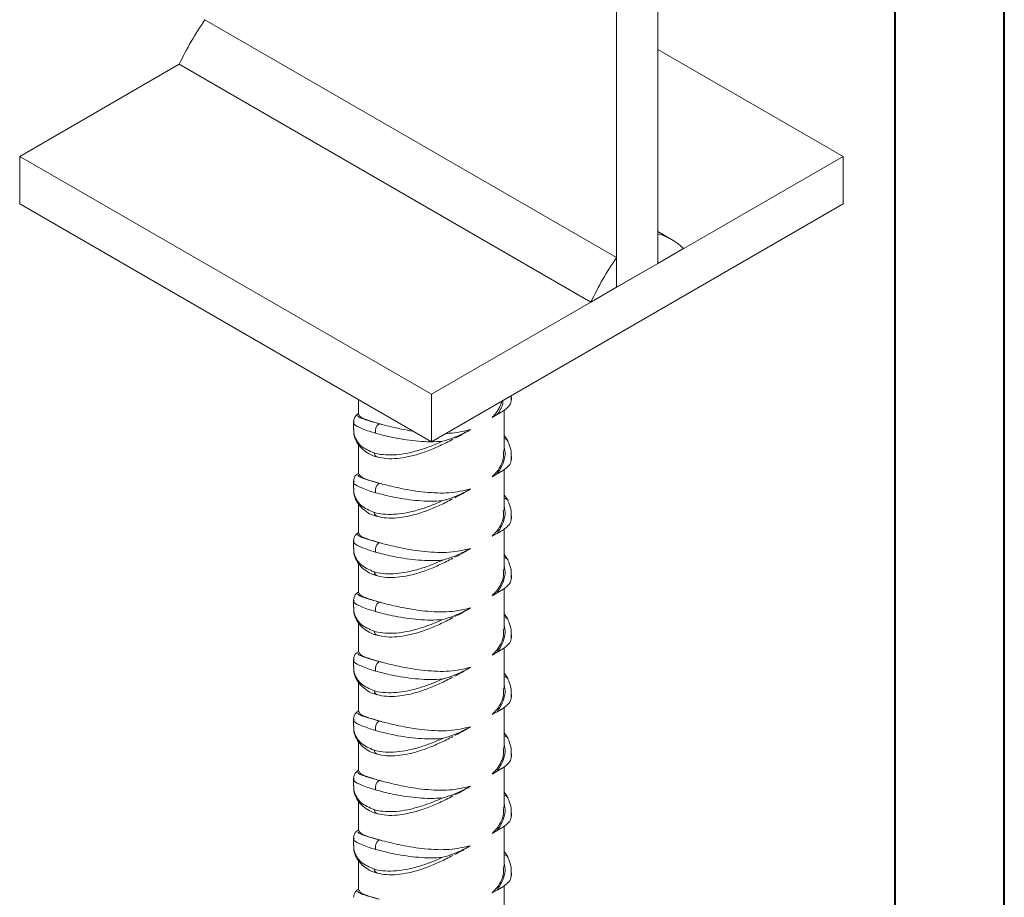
# Model space of a CAD drawing. Header units: millimetres. Extents: x 0 to 210, y 0 to 297.
# Tile 5 of 14: x 165 to 210, y 85 to 125. Entities that reach past the tile are written whole.
import ezdxf

# ---------------------------------------------------------------- set-up
doc = ezdxf.new("R2010")
doc.units = ezdxf.units.MM

msp = doc.modelspace()

# ---------------------------------------------------------------- linework, layer by layer
at = {"color": 7, "linetype": 'Continuous', "lineweight": 40}
for p, q in [((210.079, 0.215), (210.079, 297.215)), ((205.079, 5.215), (205.079, 292.215))]:
    msp.add_line(p, q, dxfattribs=at)
at = {"color": 7, "linetype": 'Continuous', "lineweight": 15}
for p, q in [((194.209, 114.221), (194.209, 149.605)), ((192.323, 113.133), (192.323, 148.516)), ((192.323, 114.494), (173.467, 125.379)), ((202.694, 119.12), (194.209, 124.018)), ((172.289, 123.338), (164.982, 119.12)), ((172.289, 123.338), (191.145, 112.453)), ((164.982, 119.12), (183.838, 108.234)), ((164.982, 119.12), (164.982, 116.942)), ((183.838, 108.234), (202.694, 119.12)), ((202.694, 119.12), (202.694, 116.942)), ((164.982, 116.942), (183.838, 106.057)), ((183.838, 106.057), (202.694, 116.942)), ((194.84, 115.314), (194.209, 115.678)), ((194.209, 115.582), (194.209, 114.221)), ((194.209, 114.221), (195.388, 114.902)), ((192.323, 113.133), (192.323, 114.494)), ((192.323, 113.133), (194.209, 114.221)), ((191.145, 112.453), (192.323, 113.133)), ((183.838, 108.234), (183.838, 106.057)), ((180.505, 107.981), (180.505, 107.291)), ((187.495, 108.083), (187.49, 108.165)), ((187.505, 107.971), (187.505, 108.094)), ((187.137, 107.472), (186.847, 107.302)), ((187.172, 105.641), (187.172, 107.501)), ((180.269, 106.966), (180.269, 106.65)), ((186.617, 107.17), (186.847, 107.302)), ((180.505, 105.937), (180.505, 104.569)), ((187.505, 105.249), (187.505, 105.372)), ((187.137, 104.75), (186.847, 104.581)), ((187.172, 102.92), (187.172, 104.779)), ((180.269, 104.244), (180.269, 103.929)), ((186.617, 104.448), (186.847, 104.581)), ((180.505, 103.215), (180.505, 101.847)), ((187.505, 102.527), (187.505, 102.651)), ((187.137, 102.028), (186.847, 101.859)), ((187.172, 100.198), (187.172, 102.058)), ((180.269, 101.522), (180.269, 101.207)), ((186.617, 101.726), (186.847, 101.859)), ((180.505, 100.493), (180.505, 99.125)), ((187.505, 99.805), (187.505, 99.929)), ((187.137, 99.306), (186.847, 99.137)), ((187.172, 97.476), (187.172, 99.336)), ((180.269, 98.8), (180.269, 98.485)), ((186.617, 99.005), (186.847, 99.137)), ((180.505, 97.771), (180.505, 96.404)), ((187.505, 97.083), (187.505, 97.207)), ((187.137, 96.585), (186.847, 96.415)), ((187.172, 94.754), (187.172, 96.614)), ((180.269, 96.078), (180.269, 95.763)), ((186.617, 96.283), (186.847, 96.415)), ((180.505, 95.05), (180.505, 93.682)), ((187.505, 94.362), (187.505, 94.485)), ((187.137, 93.863), (186.847, 93.693)), ((187.172, 92.032), (187.172, 93.892)), ((180.269, 93.357), (180.269, 93.041)), ((186.617, 93.561), (186.847, 93.693)), ((180.505, 92.328), (180.505, 90.96)), ((187.505, 91.64), (187.505, 91.763)), ((187.137, 91.141), (186.847, 90.972)), ((187.172, 89.311), (187.172, 91.17)), ((186.617, 90.839), (186.847, 90.972)), ((180.269, 90.635), (180.269, 90.32)), ((180.505, 89.606), (180.505, 88.238)), ((187.505, 88.918), (187.505, 89.041)), ((187.137, 88.419), (186.847, 88.25)), ((187.172, 86.589), (187.172, 88.449)), ((186.617, 88.117), (186.847, 88.25)), ((180.269, 87.913), (180.269, 87.598)), ((180.505, 86.884), (180.505, 85.516)), ((187.505, 86.196), (187.505, 86.32)), ((187.137, 85.697), (186.847, 85.528)), ((187.172, 83.867), (187.172, 85.727)), ((186.617, 85.396), (186.847, 85.528))]:
    msp.add_line(p, q, dxfattribs=at)
at = {"color": 8, "linetype": 'Continuous', "lineweight": 15}
for p, q in [((187.499, 108.085), (187.494, 107.917)), ((187.499, 105.363), (187.494, 105.195)), ((187.499, 102.641), (187.494, 102.473)), ((187.499, 99.919), (187.494, 99.752)), ((187.499, 97.197), (187.494, 97.03)), ((187.499, 94.476), (187.494, 94.308)), ((187.499, 91.754), (187.494, 91.586)), ((187.499, 89.032), (187.494, 88.864)), ((187.499, 86.31), (187.494, 86.143))]:
    msp.add_line(p, q, dxfattribs=at)
at = {"color": 7, "linetype": 'Continuous', "lineweight": 15}
for centre, radius, start, end in [((185.35, 117.158), 14.449, 145.3216, 154.6784), ((193.428, 112.868), 2.824, 46.0531, 73.9362), ((204.206, 106.273), 14.449, 145.3216, 154.6784), ((181.697, 106.531), 0.427, 125.1833, 191.711), ((181.697, 103.809), 0.427, 125.1833, 191.711), ((181.697, 101.087), 0.427, 125.1833, 191.711), ((181.697, 98.366), 0.427, 125.1833, 191.711), ((181.697, 95.644), 0.427, 125.1833, 191.711), ((181.697, 92.922), 0.427, 125.1833, 191.711), ((181.697, 90.2), 0.427, 125.1833, 191.711), ((181.697, 87.478), 0.427, 125.1833, 191.711)]:
    msp.add_arc(centre, radius, start, end, dxfattribs=at)
at = {"color": 8, "linetype": 'Continuous', "lineweight": 15}
for centre, radius, start, end in [((187.137, 105.96), 0.239, 27.3734, 81.6195), ((181.438, 105.571), 0.228, 187.0783, 251.2252), ((187.137, 103.238), 0.239, 27.3734, 81.6195), ((181.438, 102.849), 0.228, 187.0783, 251.2252), ((187.137, 100.517), 0.239, 27.3734, 81.6195), ((181.438, 100.128), 0.228, 187.0783, 251.2252), ((187.137, 97.795), 0.239, 27.3734, 81.6195), ((181.438, 97.406), 0.228, 187.0783, 251.2252), ((187.137, 95.073), 0.239, 27.3734, 81.6195), ((181.438, 94.684), 0.228, 187.0783, 251.2252), ((187.137, 92.351), 0.239, 27.3734, 81.6195), ((181.438, 91.962), 0.228, 187.0783, 251.2252), ((187.137, 89.629), 0.239, 27.3734, 81.6195), ((181.438, 89.24), 0.228, 187.0783, 251.2252), ((187.137, 86.908), 0.239, 27.3734, 81.6195), ((181.438, 86.519), 0.228, 187.0783, 251.2252)]:
    msp.add_arc(centre, radius, start, end, dxfattribs=at)
at = {"color": 7, "linetype": 'Continuous', "lineweight": 15}
for points, knots in [([(187.085, 107.931), (187.002, 107.719), (186.894, 107.446), (186.667, 107.22), (186.617, 107.17)], [0, 0, 0, 0, 0.778874, 1, 1, 1, 1]), ([(187.137, 107.472), (187.229, 107.54), (187.415, 107.679), (187.481, 107.838), (187.494, 107.917), (187.494, 107.917)], [0, 0, 0, 0, 0.492762, 0.997209, 1, 1, 1, 1]), ([(187.494, 107.917), (187.495, 107.919), (187.5, 107.93), (187.497, 107.94), (187.495, 107.948)], [0, 0, 0, 0, 0.217232, 1, 1, 1, 1]), ([(180.505, 107.347), (180.472, 107.323), (180.407, 107.275), (180.303, 107.161), (180.283, 107.034), (180.273, 106.975)], [0, 0, 0, 0, 0.351641, 0.700991, 1, 1, 1, 1]), ([(181.45, 106.88), (181.283, 106.93), (180.894, 107.046), (180.555, 107.179), (180.547, 107.257), (180.543, 107.292)], [0, 0, 0, 0, 0.289829, 0.674568, 1, 1, 1, 1]), ([(183.004, 106.538), (183.002, 106.539), (182.812, 106.563), (182.469, 106.633), (181.994, 106.736), (181.666, 106.82), (181.497, 106.867), (181.45, 106.88)], [0, 0, 0, 0, 0.003721, 0.315251, 0.598469, 0.890573, 1, 1, 1, 1]), ([(180.277, 106.651), (180.279, 106.566), (180.285, 106.376), (180.406, 106.105), (180.665, 105.775), (180.997, 105.634), (181.211, 105.543)], [0, 0, 0, 0, 0.172495, 0.384715, 0.603435, 1, 1, 1, 1]), ([(180.282, 106.647), (180.281, 106.569), (180.279, 106.368), (180.396, 106.064), (180.606, 105.764), (180.905, 105.536), (181.164, 105.402), (181.334, 105.369), (181.369, 105.363)], [0, 0, 0, 0, 0.130391, 0.337493, 0.539873, 0.743038, 0.946542, 1, 1, 1, 1]), ([(184.359, 106.079), (184.308, 106.074), (183.9, 106.041), (183.099, 106.071), (182.057, 106.237), (181.526, 106.378), (181.278, 106.444)], [0, 0, 0, 0, 0.04693, 0.37547, 0.708423, 1, 1, 1, 1]), ([(184.359, 106.079), (184.36, 106.079), (184.53, 106.123), (184.867, 106.234), (185.285, 106.424), (185.53, 106.558), (185.632, 106.613)], [0, 0, 0, 0, 0.0023189, 0.3623419, 0.7362495, 1, 1, 1, 1]), ([(185.632, 106.613), (185.317, 106.533), (184.955, 106.442), (184.552, 106.439), (184.499, 106.438)], [0, 0, 0, 0, 0.869227, 1, 1, 1, 1]), ([(185.632, 106.613), (185.48, 106.523), (185.247, 106.386), (185.001, 106.257), (184.916, 106.213)], [0, 0, 0, 0, 0.653817, 1, 1, 1, 1]), ([(181.211, 105.543), (181.236, 105.536), (181.396, 105.49), (181.727, 105.441), (182.224, 105.45), (182.756, 105.529), (183.292, 105.667), (183.831, 105.852), (184.181, 106.002), (184.359, 106.079)], [0, 0, 0, 0, 0.029406, 0.19231, 0.360332, 0.522105, 0.687879, 0.842221, 1, 1, 1, 1]), ([(181.365, 105.356), (181.504, 105.327), (181.789, 105.269), (182.272, 105.281), (182.8, 105.363), (183.364, 105.518), (183.941, 105.739), (184.434, 105.964), (184.724, 106.114), (184.825, 106.166)], [0, 0, 0, 0, 0.138383, 0.2825379, 0.436028, 0.5941695, 0.7547283, 0.9143849, 1, 1, 1, 1]), ([(187.347, 106.07), (187.344, 106.078), (187.304, 106.176), (187.235, 106.259), (187.172, 106.335)], [0, 0, 0, 0, 0.082979, 1, 1, 1, 1]), ([(187.495, 105.361), (187.494, 105.474), (187.492, 105.722), (187.398, 105.947), (187.347, 106.069)], [0, 0, 0, 0, 0.455634, 1, 1, 1, 1]), ([(187.131, 105.642), (187.138, 105.522), (187.157, 105.168), (186.91, 104.746), (186.666, 104.498), (186.617, 104.448)], [0, 0, 0, 0, 0.287635, 0.85606, 1, 1, 1, 1]), ([(187.137, 104.75), (187.229, 104.818), (187.415, 104.957), (187.481, 105.116), (187.494, 105.195), (187.494, 105.195)], [0, 0, 0, 0, 0.492762, 0.997209, 1, 1, 1, 1]), ([(187.494, 105.195), (187.495, 105.198), (187.5, 105.208), (187.497, 105.218), (187.495, 105.226)], [0, 0, 0, 0, 0.217232, 1, 1, 1, 1]), ([(180.505, 104.625), (180.472, 104.601), (180.407, 104.553), (180.303, 104.44), (180.283, 104.312), (180.273, 104.253)], [0, 0, 0, 0, 0.351641, 0.700991, 1, 1, 1, 1]), ([(181.45, 104.158), (181.283, 104.208), (180.894, 104.324), (180.555, 104.457), (180.547, 104.535), (180.543, 104.571)], [0, 0, 0, 0, 0.289829, 0.674568, 1, 1, 1, 1]), ([(180.277, 103.929), (180.279, 103.844), (180.285, 103.654), (180.406, 103.383), (180.665, 103.053), (180.997, 102.912), (181.211, 102.821)], [0, 0, 0, 0, 0.172495, 0.384715, 0.603435, 1, 1, 1, 1]), ([(180.282, 103.925), (180.281, 103.848), (180.279, 103.647), (180.396, 103.342), (180.606, 103.042), (180.905, 102.814), (181.164, 102.68), (181.334, 102.648), (181.369, 102.641)], [0, 0, 0, 0, 0.130391, 0.337493, 0.539873, 0.743038, 0.946542, 1, 1, 1, 1]), ([(185.632, 103.891), (185.314, 103.818), (184.832, 103.707), (184.107, 103.704), (183.548, 103.74), (182.988, 103.814), (182.468, 103.909), (181.994, 104.015), (181.666, 104.098), (181.497, 104.145), (181.45, 104.158)], [0, 0, 0, 0, 0.233107, 0.354376, 0.479145, 0.600196, 0.725212, 0.838867, 0.956087, 1, 1, 1, 1]), ([(184.359, 103.357), (184.36, 103.357), (184.53, 103.402), (184.867, 103.512), (185.285, 103.702), (185.53, 103.836), (185.632, 103.891)], [0, 0, 0, 0, 0.002319, 0.362342, 0.736249, 1, 1, 1, 1]), ([(185.632, 103.891), (185.48, 103.802), (185.247, 103.665), (185.001, 103.536), (184.916, 103.491)], [0, 0, 0, 0, 0.653817, 1, 1, 1, 1]), ([(181.211, 102.821), (181.236, 102.814), (181.396, 102.768), (181.727, 102.72), (182.224, 102.729), (182.756, 102.807), (183.292, 102.945), (183.831, 103.13), (184.181, 103.281), (184.359, 103.357)], [0, 0, 0, 0, 0.029406, 0.19231, 0.360332, 0.522105, 0.687879, 0.842221, 1, 1, 1, 1]), ([(184.359, 103.357), (184.308, 103.353), (183.9, 103.319), (183.099, 103.349), (182.057, 103.515), (181.526, 103.657), (181.278, 103.722)], [0, 0, 0, 0, 0.0469303, 0.3754699, 0.7084227, 1, 1, 1, 1]), ([(181.365, 102.634), (181.504, 102.605), (181.789, 102.547), (182.272, 102.56), (182.8, 102.641), (183.364, 102.796), (183.941, 103.017), (184.434, 103.242), (184.724, 103.392), (184.825, 103.445)], [0, 0, 0, 0, 0.138383, 0.2825379, 0.436028, 0.5941695, 0.7547283, 0.9143849, 1, 1, 1, 1]), ([(187.347, 103.348), (187.344, 103.356), (187.304, 103.455), (187.235, 103.537), (187.172, 103.613)], [0, 0, 0, 0, 0.082979, 1, 1, 1, 1]), ([(187.495, 102.639), (187.494, 102.752), (187.492, 103), (187.398, 103.225), (187.347, 103.347)], [0, 0, 0, 0, 0.455634, 1, 1, 1, 1]), ([(187.131, 102.92), (187.138, 102.801), (187.157, 102.446), (186.91, 102.024), (186.666, 101.776), (186.617, 101.726)], [0, 0, 0, 0, 0.287635, 0.85606, 1, 1, 1, 1]), ([(187.137, 102.028), (187.229, 102.097), (187.415, 102.235), (187.481, 102.394), (187.494, 102.473), (187.494, 102.473)], [0, 0, 0, 0, 0.492762, 0.997209, 1, 1, 1, 1]), ([(187.494, 102.473), (187.495, 102.476), (187.5, 102.486), (187.497, 102.497), (187.495, 102.505)], [0, 0, 0, 0, 0.217232, 1, 1, 1, 1]), ([(180.505, 101.904), (180.472, 101.879), (180.407, 101.831), (180.303, 101.718), (180.283, 101.59), (180.273, 101.531)], [0, 0, 0, 0, 0.351641, 0.700991, 1, 1, 1, 1]), ([(181.45, 101.437), (181.283, 101.486), (180.894, 101.602), (180.555, 101.735), (180.547, 101.813), (180.543, 101.849)], [0, 0, 0, 0, 0.289829, 0.674568, 1, 1, 1, 1]), ([(180.277, 101.207), (180.279, 101.122), (180.285, 100.933), (180.406, 100.661), (180.665, 100.331), (180.997, 100.19), (181.211, 100.099)], [0, 0, 0, 0, 0.172495, 0.384715, 0.603435, 1, 1, 1, 1]), ([(180.282, 101.203), (180.281, 101.126), (180.279, 100.925), (180.396, 100.621), (180.606, 100.32), (180.905, 100.092), (181.164, 99.959), (181.334, 99.926), (181.369, 99.919)], [0, 0, 0, 0, 0.130391, 0.337493, 0.539873, 0.743038, 0.946542, 1, 1, 1, 1]), ([(185.632, 101.169), (185.314, 101.097), (184.832, 100.986), (184.107, 100.982), (183.548, 101.019), (182.988, 101.092), (182.468, 101.188), (181.994, 101.293), (181.666, 101.376), (181.497, 101.424), (181.45, 101.437)], [0, 0, 0, 0, 0.233107, 0.354376, 0.479145, 0.600196, 0.725212, 0.838867, 0.956087, 1, 1, 1, 1]), ([(184.359, 100.635), (184.36, 100.635), (184.53, 100.68), (184.867, 100.791), (185.285, 100.98), (185.53, 101.114), (185.632, 101.169)], [0, 0, 0, 0, 0.002319, 0.362342, 0.736249, 1, 1, 1, 1]), ([(185.632, 101.169), (185.48, 101.08), (185.247, 100.943), (185.001, 100.814), (184.916, 100.769)], [0, 0, 0, 0, 0.653817, 1, 1, 1, 1]), ([(181.211, 100.099), (181.236, 100.092), (181.396, 100.046), (181.727, 99.998), (182.224, 100.007), (182.756, 100.086), (183.292, 100.223), (183.831, 100.408), (184.181, 100.559), (184.359, 100.635)], [0, 0, 0, 0, 0.029406, 0.19231, 0.360332, 0.522105, 0.687879, 0.842221, 1, 1, 1, 1]), ([(184.359, 100.635), (184.308, 100.631), (183.9, 100.598), (183.099, 100.627), (182.057, 100.794), (181.526, 100.935), (181.278, 101.001)], [0, 0, 0, 0, 0.04693, 0.37547, 0.708423, 1, 1, 1, 1]), ([(181.365, 99.912), (181.504, 99.884), (181.789, 99.825), (182.272, 99.838), (182.8, 99.919), (183.364, 100.074), (183.941, 100.295), (184.434, 100.52), (184.724, 100.67), (184.825, 100.723)], [0, 0, 0, 0, 0.138383, 0.282538, 0.436028, 0.594169, 0.754728, 0.914385, 1, 1, 1, 1]), ([(187.347, 100.626), (187.344, 100.634), (187.304, 100.733), (187.235, 100.816), (187.172, 100.891)], [0, 0, 0, 0, 0.082979, 1, 1, 1, 1]), ([(187.495, 99.918), (187.494, 100.031), (187.492, 100.279), (187.398, 100.503), (187.347, 100.626)], [0, 0, 0, 0, 0.4556342, 1, 1, 1, 1]), ([(187.131, 100.198), (187.138, 100.079), (187.157, 99.724), (186.91, 99.302), (186.666, 99.055), (186.617, 99.005)], [0, 0, 0, 0, 0.287635, 0.85606, 1, 1, 1, 1]), ([(187.137, 99.306), (187.229, 99.375), (187.415, 99.513), (187.481, 99.672), (187.494, 99.751), (187.494, 99.752)], [0, 0, 0, 0, 0.492762, 0.997209, 1, 1, 1, 1]), ([(187.494, 99.752), (187.495, 99.754), (187.5, 99.765), (187.497, 99.775), (187.495, 99.783)], [0, 0, 0, 0, 0.217232, 1, 1, 1, 1]), ([(180.505, 99.182), (180.472, 99.158), (180.407, 99.109), (180.303, 98.996), (180.283, 98.868), (180.273, 98.809)], [0, 0, 0, 0, 0.351641, 0.700991, 1, 1, 1, 1]), ([(181.45, 98.715), (181.283, 98.765), (180.894, 98.88), (180.555, 99.013), (180.547, 99.091), (180.543, 99.127)], [0, 0, 0, 0, 0.289829, 0.674568, 1, 1, 1, 1]), ([(180.277, 98.485), (180.279, 98.4), (180.285, 98.211), (180.406, 97.94), (180.665, 97.609), (180.997, 97.468), (181.211, 97.378)], [0, 0, 0, 0, 0.172495, 0.384715, 0.603435, 1, 1, 1, 1]), ([(180.282, 98.482), (180.281, 98.404), (180.279, 98.203), (180.396, 97.899), (180.606, 97.598), (180.905, 97.37), (181.164, 97.237), (181.334, 97.204), (181.369, 97.197)], [0, 0, 0, 0, 0.130391, 0.337493, 0.539873, 0.743038, 0.946542, 1, 1, 1, 1]), ([(185.632, 98.448), (185.314, 98.375), (184.832, 98.264), (184.107, 98.26), (183.548, 98.297), (182.988, 98.371), (182.468, 98.466), (181.994, 98.571), (181.666, 98.655), (181.497, 98.702), (181.45, 98.715)], [0, 0, 0, 0, 0.233107, 0.354376, 0.479145, 0.600196, 0.725212, 0.838867, 0.956087, 1, 1, 1, 1]), ([(184.359, 97.913), (184.36, 97.913), (184.53, 97.958), (184.867, 98.069), (185.285, 98.258), (185.53, 98.392), (185.632, 98.448)], [0, 0, 0, 0, 0.002319, 0.362342, 0.736249, 1, 1, 1, 1]), ([(185.632, 98.448), (185.48, 98.358), (185.247, 98.221), (185.001, 98.092), (184.916, 98.047)], [0, 0, 0, 0, 0.653817, 1, 1, 1, 1]), ([(181.211, 97.378), (181.236, 97.371), (181.396, 97.325), (181.727, 97.276), (182.224, 97.285), (182.756, 97.364), (183.292, 97.501), (183.831, 97.687), (184.181, 97.837), (184.359, 97.913)], [0, 0, 0, 0, 0.029406, 0.1923098, 0.3603316, 0.5221051, 0.6878789, 0.842221, 1, 1, 1, 1]), ([(184.359, 97.913), (184.308, 97.909), (183.9, 97.876), (183.099, 97.905), (182.057, 98.072), (181.526, 98.213), (181.278, 98.279)], [0, 0, 0, 0, 0.04693, 0.37547, 0.708423, 1, 1, 1, 1]), ([(181.365, 97.19), (181.504, 97.162), (181.789, 97.104), (182.272, 97.116), (182.8, 97.197), (183.364, 97.353), (183.941, 97.574), (184.434, 97.798), (184.724, 97.949), (184.825, 98.001)], [0, 0, 0, 0, 0.138383, 0.282538, 0.436028, 0.594169, 0.754728, 0.914385, 1, 1, 1, 1]), ([(187.347, 97.904), (187.344, 97.912), (187.304, 98.011), (187.235, 98.094), (187.172, 98.17)], [0, 0, 0, 0, 0.0829786, 1, 1, 1, 1]), ([(187.495, 97.196), (187.494, 97.309), (187.492, 97.557), (187.398, 97.781), (187.347, 97.904)], [0, 0, 0, 0, 0.455634, 1, 1, 1, 1]), ([(187.131, 97.476), (187.138, 97.357), (187.157, 97.002), (186.91, 96.581), (186.666, 96.333), (186.617, 96.283)], [0, 0, 0, 0, 0.287635, 0.85606, 1, 1, 1, 1]), ([(187.137, 96.585), (187.229, 96.653), (187.415, 96.791), (187.481, 96.951), (187.494, 97.029), (187.494, 97.03)], [0, 0, 0, 0, 0.492762, 0.997209, 1, 1, 1, 1]), ([(187.494, 97.03), (187.495, 97.032), (187.5, 97.043), (187.497, 97.053), (187.495, 97.061)], [0, 0, 0, 0, 0.2172321, 1, 1, 1, 1]), ([(180.505, 96.46), (180.472, 96.436), (180.407, 96.388), (180.303, 96.274), (180.283, 96.146), (180.273, 96.087)], [0, 0, 0, 0, 0.351641, 0.700991, 1, 1, 1, 1]), ([(181.45, 95.993), (181.283, 96.043), (180.894, 96.159), (180.555, 96.291), (180.547, 96.369), (180.543, 96.405)], [0, 0, 0, 0, 0.289829, 0.674568, 1, 1, 1, 1]), ([(180.277, 95.763), (180.279, 95.678), (180.285, 95.489), (180.406, 95.218), (180.665, 94.887), (180.997, 94.747), (181.211, 94.656)], [0, 0, 0, 0, 0.172495, 0.384715, 0.603435, 1, 1, 1, 1]), ([(180.282, 95.76), (180.281, 95.682), (180.279, 95.481), (180.396, 95.177), (180.606, 94.877), (180.905, 94.648), (181.164, 94.515), (181.334, 94.482), (181.369, 94.475)], [0, 0, 0, 0, 0.130391, 0.337493, 0.539873, 0.743038, 0.946542, 1, 1, 1, 1]), ([(185.632, 95.726), (185.314, 95.653), (184.832, 95.542), (184.107, 95.538), (183.548, 95.575), (182.988, 95.649), (182.468, 95.744), (181.994, 95.849), (181.666, 95.933), (181.497, 95.98), (181.45, 95.993)], [0, 0, 0, 0, 0.233107, 0.354376, 0.479145, 0.600196, 0.725212, 0.838867, 0.956087, 1, 1, 1, 1]), ([(184.359, 95.191), (184.36, 95.192), (184.53, 95.236), (184.867, 95.347), (185.285, 95.536), (185.53, 95.67), (185.632, 95.726)], [0, 0, 0, 0, 0.002319, 0.362342, 0.736249, 1, 1, 1, 1]), ([(185.632, 95.726), (185.48, 95.636), (185.247, 95.499), (185.001, 95.37), (184.916, 95.325)], [0, 0, 0, 0, 0.653817, 1, 1, 1, 1]), ([(181.211, 94.656), (181.236, 94.649), (181.396, 94.603), (181.727, 94.554), (182.224, 94.563), (182.756, 94.642), (183.292, 94.779), (183.831, 94.965), (184.181, 95.115), (184.359, 95.191)], [0, 0, 0, 0, 0.029406, 0.19231, 0.360332, 0.522105, 0.687879, 0.842221, 1, 1, 1, 1]), ([(184.359, 95.191), (184.308, 95.187), (183.9, 95.154), (183.099, 95.184), (182.057, 95.35), (181.526, 95.491), (181.278, 95.557)], [0, 0, 0, 0, 0.0469303, 0.3754699, 0.7084227, 1, 1, 1, 1]), ([(181.365, 94.468), (181.504, 94.44), (181.789, 94.382), (182.272, 94.394), (182.8, 94.475), (183.364, 94.631), (183.941, 94.852), (184.434, 95.076), (184.724, 95.227), (184.825, 95.279)], [0, 0, 0, 0, 0.138383, 0.2825379, 0.436028, 0.5941695, 0.7547283, 0.9143849, 1, 1, 1, 1]), ([(187.347, 95.182), (187.344, 95.191), (187.304, 95.289), (187.235, 95.372), (187.172, 95.448)], [0, 0, 0, 0, 0.082979, 1, 1, 1, 1]), ([(187.495, 94.474), (187.494, 94.587), (187.492, 94.835), (187.398, 95.06), (187.347, 95.182)], [0, 0, 0, 0, 0.4556342, 1, 1, 1, 1]), ([(187.131, 94.754), (187.138, 94.635), (187.157, 94.281), (186.91, 93.859), (186.666, 93.611), (186.617, 93.561)], [0, 0, 0, 0, 0.287635, 0.85606, 1, 1, 1, 1]), ([(187.137, 93.863), (187.229, 93.931), (187.415, 94.07), (187.481, 94.229), (187.494, 94.308), (187.494, 94.308)], [0, 0, 0, 0, 0.492762, 0.997209, 1, 1, 1, 1]), ([(187.494, 94.308), (187.495, 94.31), (187.5, 94.321), (187.497, 94.331), (187.495, 94.339)], [0, 0, 0, 0, 0.217232, 1, 1, 1, 1]), ([(180.505, 93.738), (180.472, 93.714), (180.407, 93.666), (180.303, 93.552), (180.283, 93.425), (180.273, 93.366)], [0, 0, 0, 0, 0.351641, 0.700991, 1, 1, 1, 1]), ([(181.45, 93.271), (181.283, 93.321), (180.894, 93.437), (180.555, 93.57), (180.547, 93.648), (180.543, 93.683)], [0, 0, 0, 0, 0.289829, 0.674568, 1, 1, 1, 1]), ([(180.277, 93.042), (180.279, 92.957), (180.285, 92.767), (180.406, 92.496), (180.665, 92.166), (180.997, 92.025), (181.211, 91.934)], [0, 0, 0, 0, 0.172495, 0.384715, 0.603435, 1, 1, 1, 1]), ([(180.282, 93.038), (180.281, 92.96), (180.279, 92.759), (180.396, 92.455), (180.606, 92.155), (180.905, 91.927), (181.164, 91.793), (181.334, 91.76), (181.369, 91.754)], [0, 0, 0, 0, 0.130391, 0.337493, 0.539873, 0.743038, 0.946542, 1, 1, 1, 1]), ([(185.632, 93.004), (185.314, 92.931), (184.832, 92.82), (184.107, 92.817), (183.548, 92.853), (182.988, 92.927), (182.468, 93.022), (181.994, 93.127), (181.666, 93.211), (181.497, 93.258), (181.45, 93.271)], [0, 0, 0, 0, 0.2331072, 0.3543756, 0.4791454, 0.6001961, 0.7252124, 0.8388667, 0.9560872, 1, 1, 1, 1]), ([(184.359, 92.47), (184.36, 92.47), (184.53, 92.514), (184.867, 92.625), (185.285, 92.815), (185.53, 92.949), (185.632, 93.004)], [0, 0, 0, 0, 0.0023189, 0.3623419, 0.7362495, 1, 1, 1, 1]), ([(185.632, 93.004), (185.48, 92.914), (185.247, 92.777), (185.001, 92.648), (184.916, 92.604)], [0, 0, 0, 0, 0.653817, 1, 1, 1, 1]), ([(181.211, 91.934), (181.236, 91.927), (181.396, 91.881), (181.727, 91.832), (182.224, 91.841), (182.756, 91.92), (183.292, 92.058), (183.831, 92.243), (184.181, 92.393), (184.359, 92.47)], [0, 0, 0, 0, 0.029406, 0.19231, 0.360332, 0.522105, 0.687879, 0.842221, 1, 1, 1, 1]), ([(184.359, 92.47), (184.308, 92.465), (183.9, 92.432), (183.099, 92.462), (182.057, 92.628), (181.526, 92.769), (181.278, 92.835)], [0, 0, 0, 0, 0.04693, 0.37547, 0.708423, 1, 1, 1, 1]), ([(181.365, 91.747), (181.504, 91.718), (181.789, 91.66), (182.272, 91.672), (182.8, 91.754), (183.364, 91.909), (183.941, 92.13), (184.434, 92.355), (184.724, 92.505), (184.825, 92.557)], [0, 0, 0, 0, 0.138383, 0.2825379, 0.436028, 0.5941695, 0.7547283, 0.9143849, 1, 1, 1, 1]), ([(187.347, 92.461), (187.344, 92.469), (187.304, 92.567), (187.235, 92.65), (187.172, 92.726)], [0, 0, 0, 0, 0.082979, 1, 1, 1, 1]), ([(187.495, 91.752), (187.494, 91.865), (187.492, 92.113), (187.398, 92.338), (187.347, 92.46)], [0, 0, 0, 0, 0.455634, 1, 1, 1, 1]), ([(187.131, 92.033), (187.138, 91.913), (187.157, 91.559), (186.91, 91.137), (186.666, 90.889), (186.617, 90.839)], [0, 0, 0, 0, 0.287635, 0.85606, 1, 1, 1, 1]), ([(187.137, 91.141), (187.229, 91.209), (187.415, 91.348), (187.481, 91.507), (187.494, 91.586), (187.494, 91.586)], [0, 0, 0, 0, 0.492762, 0.997209, 1, 1, 1, 1]), ([(187.494, 91.586), (187.495, 91.588), (187.5, 91.599), (187.497, 91.609), (187.495, 91.617)], [0, 0, 0, 0, 0.217232, 1, 1, 1, 1]), ([(180.505, 91.016), (180.472, 90.992), (180.407, 90.944), (180.303, 90.831), (180.283, 90.703), (180.273, 90.644)], [0, 0, 0, 0, 0.351641, 0.700991, 1, 1, 1, 1]), ([(181.45, 90.549), (181.283, 90.599), (180.894, 90.715), (180.555, 90.848), (180.547, 90.926), (180.543, 90.962)], [0, 0, 0, 0, 0.289829, 0.674568, 1, 1, 1, 1]), ([(180.277, 90.32), (180.279, 90.235), (180.285, 90.045), (180.406, 89.774), (180.665, 89.444), (180.997, 89.303), (181.211, 89.212)], [0, 0, 0, 0, 0.172495, 0.384715, 0.603435, 1, 1, 1, 1]), ([(180.282, 90.316), (180.281, 90.239), (180.279, 90.038), (180.396, 89.733), (180.606, 89.433), (180.905, 89.205), (181.164, 89.071), (181.334, 89.039), (181.369, 89.032)], [0, 0, 0, 0, 0.130391, 0.337493, 0.539873, 0.743038, 0.946542, 1, 1, 1, 1]), ([(185.632, 90.282), (185.314, 90.209), (184.832, 90.098), (184.107, 90.095), (183.548, 90.131), (182.988, 90.205), (182.468, 90.3), (181.994, 90.406), (181.666, 90.489), (181.497, 90.536), (181.45, 90.549)], [0, 0, 0, 0, 0.233107, 0.354376, 0.479145, 0.600196, 0.725212, 0.838867, 0.956087, 1, 1, 1, 1]), ([(184.359, 89.748), (184.36, 89.748), (184.53, 89.793), (184.867, 89.903), (185.285, 90.093), (185.53, 90.227), (185.632, 90.282)], [0, 0, 0, 0, 0.002319, 0.362342, 0.736249, 1, 1, 1, 1]), ([(185.632, 90.282), (185.48, 90.193), (185.247, 90.056), (185.001, 89.927), (184.916, 89.882)], [0, 0, 0, 0, 0.653817, 1, 1, 1, 1]), ([(181.211, 89.212), (181.236, 89.205), (181.396, 89.159), (181.727, 89.11), (182.224, 89.12), (182.756, 89.198), (183.292, 89.336), (183.831, 89.521), (184.181, 89.672), (184.359, 89.748)], [0, 0, 0, 0, 0.029406, 0.19231, 0.360332, 0.522105, 0.687879, 0.842221, 1, 1, 1, 1]), ([(184.359, 89.748), (184.308, 89.744), (183.9, 89.71), (183.099, 89.74), (182.057, 89.906), (181.526, 90.048), (181.278, 90.113)], [0, 0, 0, 0, 0.04693, 0.37547, 0.708423, 1, 1, 1, 1]), ([(181.365, 89.025), (181.504, 88.996), (181.789, 88.938), (182.272, 88.951), (182.8, 89.032), (183.364, 89.187), (183.941, 89.408), (184.434, 89.633), (184.724, 89.783), (184.825, 89.836)], [0, 0, 0, 0, 0.138383, 0.282538, 0.436028, 0.594169, 0.754728, 0.914385, 1, 1, 1, 1]), ([(187.347, 89.739), (187.344, 89.747), (187.304, 89.846), (187.235, 89.928), (187.172, 90.004)], [0, 0, 0, 0, 0.082979, 1, 1, 1, 1]), ([(187.131, 89.311), (187.138, 89.192), (187.157, 88.837), (186.91, 88.415), (186.666, 88.167), (186.617, 88.117)], [0, 0, 0, 0, 0.287635, 0.85606, 1, 1, 1, 1]), ([(187.495, 89.03), (187.494, 89.143), (187.492, 89.391), (187.398, 89.616), (187.347, 89.738)], [0, 0, 0, 0, 0.455634, 1, 1, 1, 1]), ([(187.137, 88.419), (187.229, 88.488), (187.415, 88.626), (187.481, 88.785), (187.494, 88.864), (187.494, 88.864)], [0, 0, 0, 0, 0.492762, 0.997209, 1, 1, 1, 1]), ([(187.494, 88.864), (187.495, 88.867), (187.5, 88.877), (187.497, 88.888), (187.495, 88.896)], [0, 0, 0, 0, 0.217232, 1, 1, 1, 1]), ([(180.505, 88.295), (180.472, 88.27), (180.407, 88.222), (180.303, 88.109), (180.283, 87.981), (180.273, 87.922)], [0, 0, 0, 0, 0.351641, 0.700991, 1, 1, 1, 1]), ([(181.45, 87.828), (181.283, 87.877), (180.894, 87.993), (180.555, 88.126), (180.547, 88.204), (180.543, 88.24)], [0, 0, 0, 0, 0.289829, 0.674568, 1, 1, 1, 1]), ([(180.277, 87.598), (180.279, 87.513), (180.285, 87.324), (180.406, 87.052), (180.665, 86.722), (180.997, 86.581), (181.211, 86.49)], [0, 0, 0, 0, 0.1724954, 0.3847149, 0.6034351, 1, 1, 1, 1]), ([(180.282, 87.594), (180.281, 87.517), (180.279, 87.316), (180.396, 87.012), (180.606, 86.711), (180.905, 86.483), (181.164, 86.35), (181.334, 86.317), (181.369, 86.31)], [0, 0, 0, 0, 0.130391, 0.337493, 0.539873, 0.743038, 0.946542, 1, 1, 1, 1]), ([(185.632, 87.56), (185.314, 87.487), (184.832, 87.377), (184.107, 87.373), (183.548, 87.41), (182.988, 87.483), (182.468, 87.578), (181.994, 87.684), (181.666, 87.767), (181.497, 87.815), (181.45, 87.828)], [0, 0, 0, 0, 0.2331072, 0.3543756, 0.4791454, 0.6001961, 0.7252124, 0.8388667, 0.9560872, 1, 1, 1, 1]), ([(184.359, 87.026), (184.36, 87.026), (184.53, 87.071), (184.867, 87.182), (185.285, 87.371), (185.53, 87.505), (185.632, 87.56)], [0, 0, 0, 0, 0.002319, 0.362342, 0.736249, 1, 1, 1, 1]), ([(185.632, 87.56), (185.48, 87.471), (185.247, 87.334), (185.001, 87.205), (184.916, 87.16)], [0, 0, 0, 0, 0.653817, 1, 1, 1, 1]), ([(184.359, 87.026), (184.308, 87.022), (183.9, 86.989), (183.099, 87.018), (182.057, 87.185), (181.526, 87.326), (181.278, 87.392)], [0, 0, 0, 0, 0.04693, 0.37547, 0.708423, 1, 1, 1, 1]), ([(181.365, 86.303), (181.504, 86.275), (181.789, 86.216), (182.272, 86.229), (182.8, 86.31), (183.364, 86.465), (183.941, 86.686), (184.434, 86.911), (184.724, 87.061), (184.825, 87.114)], [0, 0, 0, 0, 0.138383, 0.282538, 0.436028, 0.594169, 0.754728, 0.914385, 1, 1, 1, 1]), ([(187.347, 87.017), (187.344, 87.025), (187.304, 87.124), (187.235, 87.207), (187.172, 87.282)], [0, 0, 0, 0, 0.0829786, 1, 1, 1, 1]), ([(181.211, 86.49), (181.236, 86.483), (181.396, 86.437), (181.727, 86.389), (182.224, 86.398), (182.756, 86.477), (183.292, 86.614), (183.831, 86.799), (184.181, 86.95), (184.359, 87.026)], [0, 0, 0, 0, 0.029406, 0.19231, 0.360332, 0.522105, 0.687879, 0.842221, 1, 1, 1, 1]), ([(187.131, 86.589), (187.138, 86.47), (187.157, 86.115), (186.91, 85.693), (186.666, 85.446), (186.617, 85.396)], [0, 0, 0, 0, 0.287635, 0.85606, 1, 1, 1, 1]), ([(187.495, 86.309), (187.494, 86.422), (187.492, 86.67), (187.398, 86.894), (187.347, 87.017)], [0, 0, 0, 0, 0.455634, 1, 1, 1, 1]), ([(187.137, 85.697), (187.229, 85.766), (187.415, 85.904), (187.481, 86.063), (187.494, 86.142), (187.494, 86.143)], [0, 0, 0, 0, 0.492762, 0.997209, 1, 1, 1, 1]), ([(187.494, 86.143), (187.495, 86.145), (187.5, 86.156), (187.497, 86.166), (187.495, 86.174)], [0, 0, 0, 0, 0.217232, 1, 1, 1, 1]), ([(180.505, 85.573), (180.472, 85.549), (180.407, 85.5), (180.303, 85.387), (180.283, 85.259), (180.273, 85.2)], [0, 0, 0, 0, 0.351641, 0.700991, 1, 1, 1, 1]), ([(181.45, 85.106), (181.283, 85.155), (180.894, 85.271), (180.555, 85.404), (180.547, 85.482), (180.543, 85.518)], [0, 0, 0, 0, 0.289829, 0.674568, 1, 1, 1, 1])]:
    msp.add_open_spline(points, degree=3, knots=knots, dxfattribs=at)
at = {"color": 8, "linetype": 'Continuous', "lineweight": 15}
for points, knots in [([(186.847, 107.302), (186.847, 107.302), (186.947, 107.428), (187.094, 107.642), (187.112, 107.868), (187.118, 107.951)], [0, 0, 0, 0, 0.000019, 0.635479, 1, 1, 1, 1]), ([(181.278, 106.444), (181.246, 106.454), (180.94, 106.544), (180.517, 106.706), (180.246, 106.855), (180.297, 106.944), (180.308, 106.964)], [0, 0, 0, 0, 0.049999, 0.466795, 0.87842, 1, 1, 1, 1]), ([(180.472, 107.263), (180.473, 107.25), (180.476, 107.195), (180.663, 107.112), (181.002, 107.002), (181.256, 106.931), (181.419, 106.888), (181.45, 106.88)], [0, 0, 0, 0, 0.12741, 0.535284, 0.739984, 0.950483, 1, 1, 1, 1]), ([(186.847, 104.581), (186.847, 104.581), (186.947, 104.706), (187.148, 105.075), (187.258, 105.518), (187.179, 105.766), (187.172, 105.789)], [0, 0, 0, 0, 0.000011, 0.34519, 0.94011, 1, 1, 1, 1]), ([(181.278, 103.722), (181.246, 103.732), (180.94, 103.822), (180.517, 103.984), (180.246, 104.134), (180.297, 104.222), (180.308, 104.242)], [0, 0, 0, 0, 0.049999, 0.466795, 0.87842, 1, 1, 1, 1]), ([(180.472, 104.541), (180.473, 104.528), (180.476, 104.473), (180.663, 104.391), (181.002, 104.28), (181.256, 104.21), (181.419, 104.167), (181.45, 104.158)], [0, 0, 0, 0, 0.12741, 0.535284, 0.739984, 0.950483, 1, 1, 1, 1]), ([(186.847, 101.859), (186.847, 101.859), (186.947, 101.984), (187.148, 102.353), (187.258, 102.797), (187.179, 103.044), (187.172, 103.067)], [0, 0, 0, 0, 0.000011, 0.34519, 0.94011, 1, 1, 1, 1]), ([(181.278, 101.001), (181.246, 101.01), (180.94, 101.1), (180.517, 101.263), (180.246, 101.412), (180.297, 101.5), (180.308, 101.52)], [0, 0, 0, 0, 0.049999, 0.466795, 0.87842, 1, 1, 1, 1]), ([(180.472, 101.819), (180.473, 101.806), (180.476, 101.751), (180.663, 101.669), (181.002, 101.559), (181.256, 101.488), (181.419, 101.445), (181.45, 101.437)], [0, 0, 0, 0, 0.12741, 0.535284, 0.739984, 0.950483, 1, 1, 1, 1]), ([(186.847, 99.137), (186.847, 99.137), (186.947, 99.263), (187.148, 99.631), (187.258, 100.075), (187.179, 100.323), (187.172, 100.345)], [0, 0, 0, 0, 0.000011, 0.34519, 0.94011, 1, 1, 1, 1]), ([(181.278, 98.279), (181.246, 98.289), (180.94, 98.378), (180.517, 98.541), (180.246, 98.69), (180.297, 98.778), (180.308, 98.799)], [0, 0, 0, 0, 0.049999, 0.466795, 0.87842, 1, 1, 1, 1]), ([(180.472, 99.097), (180.473, 99.084), (180.476, 99.029), (180.663, 98.947), (181.002, 98.837), (181.256, 98.766), (181.419, 98.723), (181.45, 98.715)], [0, 0, 0, 0, 0.12741, 0.535284, 0.739984, 0.950483, 1, 1, 1, 1]), ([(186.847, 96.415), (186.847, 96.415), (186.947, 96.541), (187.148, 96.909), (187.258, 97.353), (187.179, 97.601), (187.172, 97.624)], [0, 0, 0, 0, 0.000011, 0.34519, 0.94011, 1, 1, 1, 1]), ([(181.278, 95.557), (181.246, 95.567), (180.94, 95.657), (180.517, 95.819), (180.246, 95.968), (180.297, 96.057), (180.308, 96.077)], [0, 0, 0, 0, 0.049999, 0.466795, 0.87842, 1, 1, 1, 1]), ([(180.472, 96.375), (180.473, 96.362), (180.476, 96.307), (180.663, 96.225), (181.002, 96.115), (181.256, 96.044), (181.419, 96.001), (181.45, 95.993)], [0, 0, 0, 0, 0.12741, 0.535284, 0.739984, 0.950483, 1, 1, 1, 1]), ([(186.847, 93.693), (186.847, 93.693), (186.947, 93.819), (187.148, 94.187), (187.258, 94.631), (187.179, 94.879), (187.172, 94.902)], [0, 0, 0, 0, 0.000011, 0.34519, 0.94011, 1, 1, 1, 1]), ([(181.278, 92.835), (181.246, 92.845), (180.94, 92.935), (180.517, 93.097), (180.246, 93.246), (180.297, 93.335), (180.308, 93.355)], [0, 0, 0, 0, 0.049999, 0.466795, 0.87842, 1, 1, 1, 1]), ([(180.472, 93.654), (180.473, 93.641), (180.476, 93.586), (180.663, 93.503), (181.002, 93.393), (181.256, 93.322), (181.419, 93.279), (181.45, 93.271)], [0, 0, 0, 0, 0.12741, 0.535284, 0.739984, 0.950483, 1, 1, 1, 1]), ([(186.847, 90.972), (186.847, 90.972), (186.947, 91.097), (187.148, 91.466), (187.258, 91.909), (187.179, 92.157), (187.172, 92.18)], [0, 0, 0, 0, 0.000011, 0.34519, 0.94011, 1, 1, 1, 1]), ([(180.472, 90.932), (180.473, 90.919), (180.476, 90.864), (180.663, 90.782), (181.002, 90.671), (181.256, 90.6), (181.419, 90.558), (181.45, 90.549)], [0, 0, 0, 0, 0.12741, 0.535284, 0.739984, 0.950483, 1, 1, 1, 1]), ([(181.278, 90.113), (181.246, 90.123), (180.94, 90.213), (180.517, 90.375), (180.246, 90.525), (180.297, 90.613), (180.308, 90.633)], [0, 0, 0, 0, 0.049999, 0.466795, 0.87842, 1, 1, 1, 1]), ([(186.847, 88.25), (186.847, 88.25), (186.947, 88.375), (187.148, 88.744), (187.258, 89.188), (187.179, 89.435), (187.172, 89.458)], [0, 0, 0, 0, 0.000011, 0.34519, 0.94011, 1, 1, 1, 1]), ([(180.472, 88.21), (180.473, 88.197), (180.476, 88.142), (180.663, 88.06), (181.002, 87.95), (181.256, 87.879), (181.419, 87.836), (181.45, 87.828)], [0, 0, 0, 0, 0.12741, 0.535284, 0.739984, 0.950483, 1, 1, 1, 1]), ([(181.278, 87.392), (181.246, 87.401), (180.94, 87.491), (180.517, 87.654), (180.246, 87.803), (180.297, 87.891), (180.308, 87.911)], [0, 0, 0, 0, 0.049999, 0.466795, 0.87842, 1, 1, 1, 1]), ([(186.847, 85.528), (186.847, 85.528), (186.947, 85.654), (187.148, 86.022), (187.258, 86.466), (187.179, 86.714), (187.172, 86.736)], [0, 0, 0, 0, 0.0000105, 0.3451905, 0.9401102, 1, 1, 1, 1]), ([(180.472, 85.488), (180.473, 85.475), (180.476, 85.42), (180.663, 85.338), (181.002, 85.228), (181.256, 85.157), (181.419, 85.114), (181.45, 85.106)], [0, 0, 0, 0, 0.12741, 0.535284, 0.739984, 0.950483, 1, 1, 1, 1])]:
    msp.add_open_spline(points, degree=3, knots=knots, dxfattribs=at)

doc.saveas('drawing.dxf')
